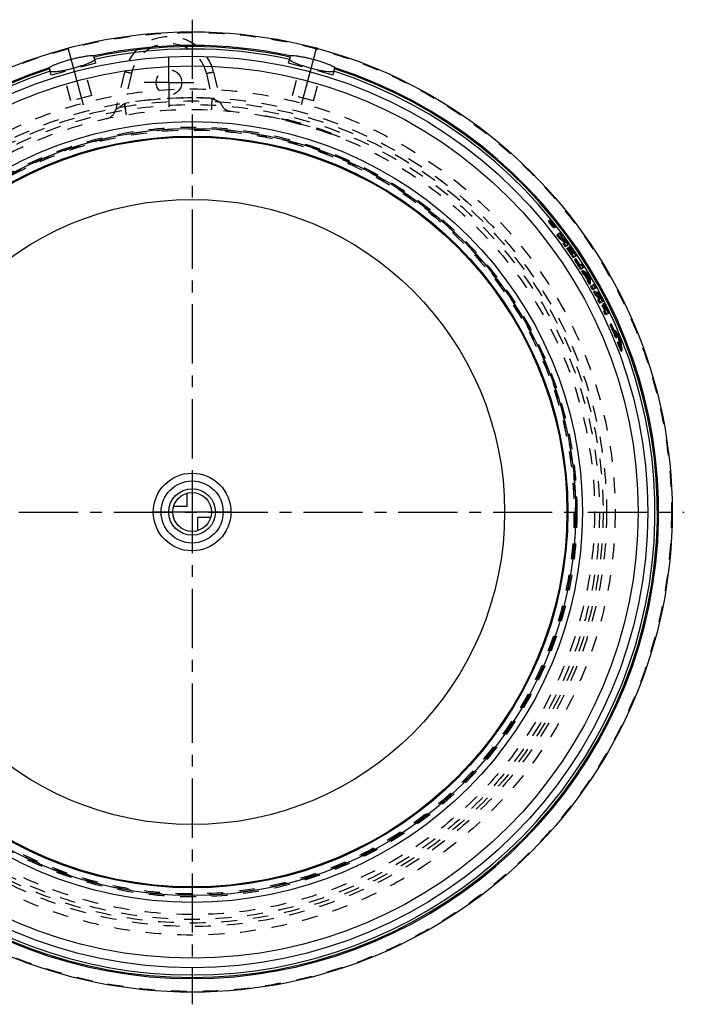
# Model space of a CAD drawing. Header units: millimetres. Extents: x 226 to 774, y 297 to 703.
# Tile 2 of 2: x 500 to 774, y 297 to 703. Entities that reach past the tile are written whole.
import ezdxf

# ---------------------------------------------------------------- set-up
doc = ezdxf.new("R2010")
doc.units = ezdxf.units.MM
doc.header["$LTSCALE"] = 65.185185
doc.linetypes.add('CENTER', pattern=[0.6, 0.375, -0.075, 0.075, -0.075])
doc.linetypes.add('HIDDEN', pattern=[0.2, 0.1, -0.1])
for name, color, linetype in [('FASEN', 7, 'CONTINUOUS'), ('KONST.EL_MIT_GEO', 7, 'CONTINUOUS'), ('KURVEN', 7, 'CONTINUOUS'), ('L1', 7, 'CONTINUOUS')]:
    doc.layers.add(name, color=color, linetype=linetype)

msp = doc.modelspace()

# ---------------------------------------------------------------- linework, layer by layer
at = {"layer": 'FASEN', "color": 8, "linetype": 'HIDDEN'}
msp.add_circle((571.5, 500), 157.5, dxfattribs=at)
at = {"layer": 'FASEN', "color": 7, "linetype": 'Continuous'}
msp.add_circle((571.5, 500), 154.61, dxfattribs=at)
at = {"layer": 'KONST.EL_MIT_GEO', "color": 2, "linetype": 'CENTER'}
for p, q in [((520.19, 691.48), (527.07, 665.81)), ((622.81, 691.48), (615.93, 665.81)), ((561.95, 677.14), (561.95, 687.39)), ((561.95, 677.14), (551.7, 677.14)), ((561.95, 677.14), (561.95, 666.89)), ((561.95, 677.14), (572.2, 677.14))]:
    msp.add_line(p, q, dxfattribs=at)
at = {"layer": 'KONST.EL_MIT_GEO', "color": 7, "linetype": 'Continuous'}
for p, q in [((531.07, 687.59), (530.94, 688.08)), ((531.08, 687.56), (531.07, 687.59)), ((611.92, 687.56), (611.91, 687.5)), ((611.93, 687.59), (611.92, 687.56)), ((611.93, 687.59), (612.06, 688.08)), ((512.72, 682.67), (512.59, 683.16)), ((512.72, 682.67), (512.72, 682.65)), ((512.72, 682.65), (512.74, 682.58)), ((512.74, 682.58), (512.78, 682.46)), ((630.22, 682.46), (630.28, 682.65)), ((630.28, 682.67), (630.41, 683.16)), ((630.28, 682.65), (630.28, 682.67))]:
    msp.add_line(p, q, dxfattribs=at)
at = {"layer": 'KONST.EL_MIT_GEO', "color": 8, "linetype": 'HIDDEN'}
for p, q in [((531.74, 685.08), (531.08, 687.56)), ((531.08, 687.56), (531.09, 687.51)), ((531.09, 687.51), (531.1, 687.47)), ((611.26, 685.08), (611.92, 687.56)), ((611.91, 687.53), (611.92, 687.56)), ((611.91, 687.5), (611.91, 687.53)), ((513.39, 680.16), (512.73, 682.64)), ((512.73, 682.61), (512.73, 682.64)), ((512.78, 682.46), (512.73, 682.61)), ((531.74, 685.08), (513.39, 680.16)), ((522.38, 682.9), (522.48, 682.93)), ((522.48, 682.93), (522.59, 682.96)), ((530.08, 671.79), (526.87, 683.77)), ((629.61, 680.16), (611.26, 685.08)), ((612.92, 671.79), (616.13, 683.77)), ((620.41, 682.96), (620.52, 682.93)), ((620.52, 682.93), (620.62, 682.9)), ((629.61, 680.16), (630.27, 682.64)), ((630.25, 682.56), (630.22, 682.46)), ((630.26, 682.6), (630.25, 682.56)), ((630.27, 682.64), (630.26, 682.6)), ((521.48, 669.49), (518.27, 681.47)), ((543.58, 681.38), (540.02, 665.97)), ((546.5, 680.87), (543.63, 668.45)), ((577.4, 680.87), (579.79, 670.54)), ((580.32, 681.38), (583.17, 669.07)), ((621.52, 669.49), (624.73, 681.47)), ((530.08, 671.79), (521.48, 669.49)), ((621.52, 669.49), (612.92, 671.79)), ((601.5, 663.27), (601.5, 663.37)), ((606.5, 662.27), (606.5, 662.37)), ((608.4, 661.95), (608.4, 662.26)), ((608.45, 661.94), (608.45, 662.25)), ((608.5, 661.93), (608.5, 662.23)), ((608.55, 661.91), (608.55, 662.22)), ((608.58, 661.91), (608.58, 662.22)), ((609, 661.81), (609, 662.12)), ((609.24, 661.76), (609.24, 662.06)), ((609.68, 661.65), (609.68, 661.96)), ((609.72, 661.64), (609.72, 661.95)), ((609.8, 661.62), (609.8, 661.93)), ((609.84, 661.62), (609.84, 661.92)), ((609.85, 661.61), (609.85, 661.92)), ((610.03, 661.57), (610.03, 661.88)), ((610.25, 661.52), (610.25, 661.82)), ((610.39, 661.48), (610.39, 661.79)), ((610.44, 661.47), (610.44, 661.78)), ((610.49, 661.46), (610.49, 661.77)), ((610.72, 661.4), (610.72, 661.71)), ((611.03, 661.33), (611.03, 661.64)), ((611.05, 661.32), (611.05, 661.63)), ((611.22, 661.28), (611.22, 661.59)), ((611.28, 661.27), (611.28, 661.57)), ((611.43, 661.23), (611.43, 661.54)), ((611.58, 661.19), (611.58, 661.5)), ((611.65, 661.17), (611.65, 661.48)), ((611.66, 661.17), (611.66, 661.48)), ((611.88, 661.12), (611.88, 661.43)), ((611.97, 661.09), (611.97, 661.4)), ((612.06, 661.07), (612.06, 661.38)), ((612.11, 661.06), (612.11, 661.37)), ((612.25, 661.02), (612.25, 661.33)), ((612.27, 661.02), (612.27, 661.33)), ((612.3, 661.01), (612.3, 661.32)), ((612.33, 661), (612.33, 661.31)), ((612.38, 660.99), (612.38, 661.3)), ((612.42, 660.98), (612.42, 661.29)), ((612.48, 660.97), (612.48, 661.28)), ((612.9, 660.86), (612.9, 661.17)), ((613.1, 660.81), (613.1, 661.12)), ((613.47, 660.71), (613.47, 661.02)), ((613.52, 660.7), (613.52, 661.01)), ((613.58, 660.68), (613.58, 660.99)), ((613.61, 660.67), (613.61, 660.98)), ((614.79, 660.36), (614.79, 660.67)), ((623.37, 657.79), (623.37, 658.11)), ((627.5, 656.27), (627.5, 656.38)), ((628.9, 655.87), (628.9, 656.19)), ((632.5, 654.39), (632.5, 654.49)), ((718.99, 620.34), (718.61, 620.03)), ((719.26, 620.01), (718.88, 619.7)), ((719.72, 619.17), (719.34, 618.87)), ((719.34, 618.87), (719.59, 618.81)), ((719.9, 618.95), (719.52, 618.64)), ((719.75, 618.59), (719.52, 618.64)), ((719.96, 619.3), (719.54, 618.96)), ((719.97, 619.11), (719.59, 618.81)), ((719.97, 619.11), (719.72, 619.17)), ((720.14, 619.08), (719.72, 618.74)), ((719.72, 618.39), (720.33, 618.87)), ((720.28, 619.02), (719.75, 618.59)), ((719.9, 618.95), (719.95, 618.93)), ((720.55, 618.68), (719.9, 618.17)), ((719.95, 618.93), (720.13, 618.89)), ((720.33, 619.07), (720.34, 619.06)), ((721.03, 617.8), (720.64, 617.5)), ((721.29, 617.47), (720.91, 617.17)), ((721.94, 614.22), (723.36, 615.3)), ((723.34, 613.17), (722.95, 612.88)), ((724.38, 613.95), (723.39, 613.21)), ((724.52, 610.73), (725.52, 611.46)), ((726.96, 610.4), (725.5, 609.36)), ((725.97, 611.78), (725.58, 611.49)), ((725.99, 608.68), (726.63, 609.13)), ((726.56, 608.73), (727.2, 609.19)), ((726.81, 609.25), (727.45, 609.71)), ((727.99, 606.3), (728.98, 606.98)), ((730.17, 605.73), (728.68, 604.74)), ((729.15, 604.04), (729.8, 604.47)), ((731.07, 601.61), (732.34, 602.41)), ((733.25, 600.97), (731.72, 600.02)), ((732.59, 599.57), (732.17, 599.31)), ((733.51, 598.05), (733.09, 597.8)), ((733.89, 597.83), (733.47, 597.58)), ((734.43, 597.51), (734, 597.26)), ((734.91, 597.22), (734.48, 596.97)), ((734.96, 598.17), (734.54, 597.92)), ((735.77, 596.82), (735.34, 596.57)), ((734.93, 596.66), (734.51, 596.41)), ((734.95, 596.04), (734.53, 595.79)), ((734.97, 595.6), (734.55, 595.35)), ((735.86, 594.06), (735.43, 593.82)), ((735.85, 593.09), (737.41, 593.97)), ((738.24, 592.49), (736.67, 591.62)), ((737.51, 591.12), (737.08, 590.88)), ((738.4, 589.48), (737.96, 589.25)), ((738.8, 590.65), (738.36, 590.41)), ((738.86, 589.95), (738.43, 589.72)), ((739.12, 588.85), (739.47, 588.53)), ((739.6, 589.15), (739.17, 588.92)), ((740.23, 588.81), (739.35, 588.34)), ((738.86, 587.56), (740.19, 588.25)), ((739.47, 588.53), (739.04, 588.3)), ((741.23, 586.88), (739.64, 586.06)), ((740.59, 585.29), (741.3, 585.64)), ((740.92, 585.77), (741.62, 586.12)), ((741.27, 582.8), (742.61, 583.46)), ((743.62, 582.06), (742, 581.29)), ((744.4, 577.47), (743.95, 577.27)), ((744.68, 577.05), (744.07, 576.78)), ((746.18, 574.64), (745.73, 574.45)), ((746.26, 574.58), (745.81, 574.39)), ((746.62, 572.53), (746.01, 572.27)), ((746.48, 573.81), (746.03, 573.62)), ((746.28, 571.86), (746.73, 572.04)), ((747.47, 570.21), (747.02, 570.03)), ((747.73, 569.79), (747.12, 569.54)), ((747.86, 571.88), (747.41, 571.69)), ((747.89, 572.32), (747.44, 572.14)), ((748.19, 571.58), (747.74, 571.39)), ((748.45, 567.95), (747.99, 567.77)), ((748.64, 566.97), (748.18, 566.8)), ((748.43, 566.37), (748.89, 566.54)), ((748.9, 566.65), (748.45, 566.48))]:
    msp.add_line(p, q, dxfattribs=at)
at = {"layer": 'KONST.EL_MIT_GEO', "color": 7, "linetype": 'Continuous'}
for radius in [198, 187.94, 184, 161, 158.2, 155, 128.9]:
    msp.add_circle((571.5, 500), radius, dxfattribs=at)
at = {"layer": 'KONST.EL_MIT_GEO', "color": 8, "linetype": 'HIDDEN'}
for centre, radius in [((571.5, 500), 197.71), ((561.95, 677.14), 5.25), ((571.5, 500), 174.46), ((571.5, 500), 170.93), ((571.5, 500), 169.5), ((571.5, 500), 168), ((571.5, 500), 166), ((571.5, 500), 158.7), ((571.5, 500), 158), ((571.5, 500), 157.5)]:
    msp.add_circle(centre, radius, dxfattribs=at)
for centre, radius, start, end in [((561.95, 677.14), 18.86, 12.9998, 167.0002), ((561.95, 677.3), 15.86, 13, 167), ((530.9, 686.71), 0.397, 345.074, 348.0951), ((531.22, 686.65), 0.074, 348.1773, 351.1456), ((612.1, 686.71), 0.397, 191.9049, 194.926), ((611.78, 686.65), 0.074, 188.8544, 191.8227), ((513.06, 681.78), 0.074, 218.8544, 221.8227), ((513.3, 682), 0.397, 221.9049, 224.926), ((629.7, 682), 0.397, 315.074, 318.0951), ((629.94, 681.78), 0.074, 318.1773, 321.1456), ((571.5, 499.74), 171, 90, 99.3791), ((571.5, 499.71), 171.03, 87.2228, 89.9998), ((535.14, 667.09), 5, 282.2751, 347), ((983.9, 741.18), 446.23, 189.3804, 189.7325), ((588.04, 670.2), 5, 193, 264.45), ((571.5, 500), 166.1, 68.454, 79.5934), ((571.5, 500), 166.4, 69.8211, 77.1878), ((721.5, 621.12), 2.7, 206.183, 207.2057), ((721.79, 621.27), 3.03, 207.1992, 207.8835), ((722.14, 621.45), 3.42, 207.8928, 209.0225), ((571.12, 499.78), 190.13, 38.6941, 38.7811), ((727.42, 624.78), 9.66, 215.2833, 215.473), ((727.77, 625.03), 10.09, 215.4776, 216.3897), ((728.04, 625.24), 10.44, 216.385, 216.567), ((728.11, 625.29), 10.52, 216.567, 216.7433), ((728.17, 625.33), 10.59, 216.7433, 216.9185), ((728.23, 625.37), 10.67, 216.9187, 217.2667), ((571.5, 500), 190.18, 38.7139, 38.8011), ((571.12, 499.78), 190.13, 38.5103, 38.5952), ((728.27, 625.4), 10.72, 217.2665, 217.4397), ((571.12, 499.78), 190.27, 38.5952, 38.6376), ((728.28, 625.41), 10.73, 217.4397, 217.9054), ((571.12, 499.78), 190.32, 38.5952, 38.6376), ((728.22, 625.37), 10.66, 217.9048, 218.4793), ((571.12, 499.78), 190.42, 38.5952, 38.6376), ((728.13, 625.3), 10.54, 218.4798, 218.6688), ((571.12, 499.78), 190.47, 38.5103, 38.6376), ((728.14, 625.3), 10.55, 218.669, 218.8312), ((728.18, 625.34), 10.61, 218.8312, 219.0059), ((728.22, 625.37), 10.66, 219.0059, 219.1799), ((728.25, 625.4), 10.7, 219.1799, 219.4262), ((728.28, 625.41), 10.73, 219.4262, 219.6996), ((728.27, 625.41), 10.73, 219.6995, 220.046), ((728.25, 625.39), 10.69, 220.046, 220.2199), ((571.5, 500), 190.18, 38.5297, 38.6148), ((571.5, 500), 190.33, 38.6147, 38.6573), ((571.5, 500), 190.38, 38.6147, 38.6573), ((571.5, 500), 190.48, 38.6147, 38.6573), ((571.5, 500), 190.53, 38.5296, 38.6573), ((714.49, 614.39), 7.48, 37.7479, 38.6439), ((714.45, 614.35), 7.55, 37.5492, 37.749), ((722.9, 620.1), 3.16, 228.6362, 230.2234), ((571.12, 499.78), 189.32, 36.6823, 37.1917), ((571.5, 500), 189.37, 36.6976, 37.2082), ((571.12, 499.78), 190.62, 36.6823, 37.1917), ((611, 467.72), 183.78, 51.4528, 52.318), ((571.5, 500), 190.68, 36.6975, 37.208), ((610.74, 467.46), 184.21, 51.4356, 52.299), ((610.99, 467.69), 184.35, 51.4097, 52.2745), ((610.75, 467.49), 183.64, 51.479, 52.3426), ((571.12, 499.78), 189.32, 35.3676, 35.877), ((571.5, 500), 189.37, 35.3799, 35.8905), ((571.12, 499.78), 190.62, 35.3676, 35.877), ((571.5, 500), 190.68, 35.3798, 35.8904), ((571.5, 500), 189.67, 34.1885, 35.1246), ((571.12, 499.78), 190.32, 34.1789, 35.1129), ((571.5, 500), 189.88, 34.1885, 35.0395), ((571.12, 499.78), 190.62, 33.6695, 35.1129), ((571.5, 500), 190.17, 34.1885, 35.0394), ((571.5, 500), 190.38, 34.1884, 35.1245), ((571.5, 500), 190.68, 33.6778, 35.1245), ((571.12, 499.78), 189.32, 33.6695, 35.1129), ((571.12, 499.78), 189.61, 34.1789, 35.1129), ((571.5, 500), 189.37, 33.6779, 35.1246), ((571.12, 499.78), 189.82, 34.1789, 35.028), ((571.12, 499.78), 190.11, 34.1789, 35.028), ((571.12, 499.78), 189.32, 31.9714, 33.4148), ((571.12, 499.78), 189.61, 32.4808, 33.4148), ((571.5, 500), 189.37, 31.9759, 33.4226), ((571.5, 500), 189.67, 32.4865, 33.4226), ((571.12, 499.78), 190.62, 31.9714, 32.4808), ((571.5, 500), 190.68, 31.9759, 32.4865), ((571.12, 499.78), 189.32, 31.181, 31.7166), ((644.26, 446.75), 176.08, 59.1523, 60.0477), ((571.5, 500), 189.37, 31.1837, 31.7206), ((644.29, 446.71), 176.52, 59.0931, 59.988), ((643.98, 446.44), 175.65, 59.3686, 59.5123), ((571.12, 499.78), 189.52, 30.4364, 31.0638), ((644.12, 446.59), 175.88, 59.3085, 59.4522), ((571.5, 500), 189.58, 30.4374, 31.0662), ((571.12, 499.78), 189.82, 30.6019, 30.8982), ((643.71, 445.99), 176.17, 58.9846, 59.1659), ((571.5, 500), 189.88, 30.6033, 30.9003), ((643.85, 446.14), 176.4, 58.9241, 59.1056), ((558.48, 589.24), 176.17, 2.3342, 2.5155), ((571.12, 499.78), 190.62, 30.5146, 30.9856), ((558.68, 589.29), 176.4, 2.3971, 2.5786), ((571.5, 500), 190.68, 30.5157, 30.9878), ((559.61, 589.41), 176.31, 1.5142, 2.4102), ((559.01, 589.26), 175.65, 1.9879, 2.1315), ((571.12, 499.78), 189.32, 29.7835, 30.3191), ((559.2, 589.31), 175.88, 2.0505, 2.1943), ((571.5, 500), 189.37, 29.783, 30.3199), ((559.2, 589.35), 176.29, 1.453, 2.3473), ((571.12, 499.78), 189.32, 29.0193, 29.5288), ((571.5, 500), 189.37, 29.0171, 29.5277), ((571.12, 499.78), 190.62, 29.0193, 29.5288), ((571.5, 500), 190.68, 29.0171, 29.5277), ((571.12, 499.78), 189.32, 28.2025, 28.7646), ((619.64, 454.08), 180.29, 48.7879, 49.3544), ((571.5, 500), 189.37, 28.1984, 28.7618), ((619.82, 454.28), 180.48, 48.7359, 49.3031), ((619.23, 453.66), 180.23, 48.3365, 48.7924), ((619.47, 453.92), 180.34, 48.4356, 48.74), ((571.5, 500), 190.68, 27.1066, 27.7585), ((571.12, 499.78), 189.32, 27.1132, 27.6226), ((571.12, 499.78), 189.82, 27.6226, 27.7967), ((571.5, 500), 189.37, 27.1066, 27.6172), ((571.12, 499.78), 190.11, 27.6226, 27.7636), ((571.5, 500), 189.88, 27.6172, 27.7917), ((571.12, 499.78), 190.32, 27.6226, 27.7636), ((571.5, 500), 190.17, 27.6172, 27.7585), ((571.12, 499.78), 190.62, 27.1132, 27.7636), ((571.5, 500), 190.38, 27.6172, 27.7585), ((571.12, 499.78), 189.82, 26.0094, 26.7736), ((571.12, 499.78), 190.11, 26.0094, 26.7736), ((571.12, 499.78), 190.32, 26.0094, 26.8585), ((571.5, 500), 189.88, 26.0003, 26.7662), ((571.12, 499.78), 190.62, 25.5, 26.8585), ((571.5, 500), 190.17, 26.0003, 26.7662), ((571.5, 500), 190.38, 26.0003, 26.8513), ((571.5, 500), 190.68, 25.4898, 26.8513), ((571.12, 499.78), 189.32, 25.5, 26.0094), ((571.5, 500), 189.37, 25.4897, 26.0003), ((571.12, 499.78), 189.32, 22.5142, 24), ((571.12, 499.78), 189.49, 22.5142, 24), ((571.5, 500), 189.37, 22.497, 23.9863), ((571.5, 500), 189.55, 22.497, 23.9863), ((596.04, 464.46), 185.79, 35.4222, 36.2773), ((595.93, 464.38), 185.64, 35.3141, 36.0462), ((596.28, 464.69), 185.93, 35.3737, 36.2302), ((596.18, 464.62), 185.78, 35.2654, 35.9986), ((571.12, 499.78), 189.32, 20.7311, 21.6226), ((571.12, 499.78), 189.49, 21.0276, 21.6226), ((564.27, 542.46), 185.46, 7.8451, 9.0692), ((571.5, 500), 189.37, 20.71, 21.6035), ((571.5, 500), 189.55, 21.0072, 21.6035), ((564.38, 542.48), 185.63, 7.4279, 8.961), ((564.61, 542.57), 185.58, 7.8589, 9.0853), ((564.91, 542.62), 185.56, 7.44, 8.9776)]:
    msp.add_arc(centre, radius, start, end, dxfattribs=at)
at = {"layer": 'KONST.EL_MIT_GEO', "color": 7, "linetype": 'Continuous'}
for radius, start, end in [(192.4, 77.8302, 102.1698), (191.9, 77.8376, 102.1624), (190.91, 77.8414, 102.1586), (192.4, 107.8302, 72.1698), (191.9, 107.8376, 72.1624), (190.91, 107.8414, 72.1586)]:
    msp.add_arc((571.5, 500), radius, start, end, dxfattribs=at)
for points, knots in [([(512.59, 683.16), (512.58, 683.19), (512.6, 683.25), (512.66, 683.31), (512.76, 683.41), (512.94, 683.54), (513.35, 683.79), (514.08, 684.14), (515.16, 684.6), (516.5, 685.1), (518.04, 685.63), (519.72, 686.16), (520.89, 686.49), (521.49, 686.65)], [0, 0, 0, 0, 0.009882, 0.017293, 0.026712, 0.051902, 0.085696, 0.178311, 0.30171, 0.451506, 0.622199, 0.807386, 1, 1, 1, 1]), ([(521.49, 686.65), (522.09, 686.81), (523.26, 687.11), (524.99, 687.49), (526.58, 687.81), (527.99, 688.04), (529.16, 688.18), (529.96, 688.24), (530.45, 688.23), (530.67, 688.21), (530.8, 688.18), (530.88, 688.15), (530.93, 688.11), (530.94, 688.08)], [0, 0, 0, 0, 0.192614, 0.377801, 0.548494, 0.69829, 0.821689, 0.914304, 0.948098, 0.973288, 0.982707, 0.990118, 1, 1, 1, 1]), ([(531.29, 686.63), (531.28, 686.57), (531.21, 686.44), (531.05, 686.25), (530.82, 686.05), (530.38, 685.75), (529.64, 685.36), (528.55, 684.88), (527.25, 684.39), (525.21, 683.7), (523.6, 683.23), (522.48, 682.93)], [0, 0, 0, 0, 0.019325, 0.044169, 0.075553, 0.113841, 0.211031, 0.33408, 0.479518, 0.642721, 1, 1, 1, 1]), ([(531.29, 686.63), (531.29, 686.65), (531.29, 686.69), (531.28, 686.79), (531.23, 686.98), (531.16, 687.25), (531.11, 687.46), (531.08, 687.56)], [0, 0, 0, 0, 0.047091, 0.121764, 0.347194, 0.651753, 1, 1, 1, 1]), ([(611.91, 687.5), (611.88, 687.4), (611.83, 687.21), (611.76, 686.96), (611.72, 686.78), (611.71, 686.68), (611.71, 686.64), (611.71, 686.63)], [0, 0, 0, 0, 0.35132, 0.654748, 0.878239, 0.952546, 1, 1, 1, 1]), ([(620.52, 682.93), (619.4, 683.23), (617.79, 683.7), (615.75, 684.39), (614.45, 684.88), (613.36, 685.36), (612.62, 685.75), (612.18, 686.05), (611.95, 686.25), (611.79, 686.44), (611.72, 686.57), (611.71, 686.63)], [0, 0, 0, 0, 0.357279, 0.520482, 0.66592, 0.788969, 0.886159, 0.924447, 0.955831, 0.980675, 1, 1, 1, 1]), ([(612.06, 688.08), (612.07, 688.11), (612.12, 688.15), (612.2, 688.18), (612.33, 688.21), (612.55, 688.23), (613.04, 688.24), (613.84, 688.18), (615.01, 688.04), (616.42, 687.81), (618.01, 687.49), (619.74, 687.11), (620.91, 686.81), (621.51, 686.65)], [0, 0, 0, 0, 0.009882, 0.017293, 0.026712, 0.051902, 0.085696, 0.178311, 0.30171, 0.451506, 0.622199, 0.807386, 1, 1, 1, 1]), ([(621.51, 686.65), (622.11, 686.49), (623.28, 686.16), (624.96, 685.63), (626.5, 685.1), (627.84, 684.6), (628.92, 684.14), (629.65, 683.79), (630.06, 683.54), (630.24, 683.41), (630.34, 683.31), (630.4, 683.25), (630.42, 683.19), (630.41, 683.16)], [0, 0, 0, 0, 0.192614, 0.377801, 0.548494, 0.69829, 0.821689, 0.914304, 0.948098, 0.973288, 0.982707, 0.990118, 1, 1, 1, 1]), ([(512.78, 682.46), (512.8, 682.37), (512.84, 682.21), (512.9, 681.99), (512.95, 681.84), (512.99, 681.76), (513.01, 681.73)], [0, 0, 0, 0, 0.356417, 0.657623, 0.877868, 1, 1, 1, 1]), ([(522.48, 682.93), (521.37, 682.63), (519.74, 682.23), (517.63, 681.81), (516.25, 681.59), (515.08, 681.46), (514.24, 681.43), (513.7, 681.47), (513.4, 681.52), (513.17, 681.6), (513.05, 681.69), (513.01, 681.73)], [0, 0, 0, 0, 0.357279, 0.520482, 0.66592, 0.788969, 0.886159, 0.924447, 0.955831, 0.980675, 1, 1, 1, 1]), ([(629.99, 681.73), (629.95, 681.69), (629.83, 681.6), (629.6, 681.52), (629.3, 681.47), (628.76, 681.43), (627.92, 681.46), (626.75, 681.59), (625.37, 681.81), (623.26, 682.23), (621.63, 682.63), (620.52, 682.93)], [0, 0, 0, 0, 0.019325, 0.044169, 0.075553, 0.113841, 0.211031, 0.33408, 0.479518, 0.642721, 1, 1, 1, 1]), ([(629.99, 681.73), (630.01, 681.76), (630.05, 681.84), (630.1, 681.99), (630.16, 682.21), (630.2, 682.37), (630.22, 682.46)], [0, 0, 0, 0, 0.122132, 0.342377, 0.643583, 1, 1, 1, 1])]:
    msp.add_open_spline(points, degree=3, knots=knots, dxfattribs=at)
at = {"layer": 'KONST.EL_MIT_GEO', "color": 8, "linetype": 'HIDDEN'}
for points, knots in [([(531.1, 687.47), (531.13, 687.38), (531.18, 687.2), (531.24, 686.95), (531.28, 686.78), (531.29, 686.69), (531.29, 686.65), (531.29, 686.63)], [0, 0, 0, 0, 0.348994, 0.650156, 0.873949, 0.949898, 1, 1, 1, 1]), ([(546.5, 680.87), (546.31, 680.91), (545.94, 680.99), (545.4, 681.11), (544.91, 681.21), (544.47, 681.29), (544.11, 681.35), (543.87, 681.39), (543.72, 681.4), (543.65, 681.4), (543.6, 681.4), (543.58, 681.39), (543.58, 681.38)], [0, 0, 0, 0, 0.194803, 0.381795, 0.553932, 0.704723, 0.828501, 0.920666, 0.953813, 0.977966, 0.993087, 1, 1, 1, 1]), ([(577.4, 680.87), (577.59, 680.91), (577.96, 680.99), (578.5, 681.11), (578.99, 681.21), (579.43, 681.29), (579.79, 681.35), (580.03, 681.39), (580.18, 681.4), (580.25, 681.4), (580.3, 681.4), (580.32, 681.39), (580.32, 681.38)], [0, 0, 0, 0, 0.194803, 0.381795, 0.553932, 0.704723, 0.828501, 0.920666, 0.953813, 0.977966, 0.993087, 1, 1, 1, 1]), ([(579.54, 665.8), (579.55, 665.8), (579.54, 665.82), (579.55, 665.83), (579.55, 665.86), (579.55, 665.9), (579.55, 665.95), (579.56, 666.04), (579.57, 666.17), (579.58, 666.37), (579.59, 666.61), (579.6, 666.88), (579.62, 667.19), (579.64, 667.53), (579.66, 668.04), (579.7, 668.73), (579.74, 669.62), (579.77, 670.23), (579.79, 670.54)], [0, 0, 0, 0, 0.001195, 0.004757, 0.010684, 0.018962, 0.029573, 0.042492, 0.075136, 0.1166, 0.166511, 0.22442, 0.289806, 0.362081, 0.440594, 0.613456, 0.802183, 1, 1, 1, 1]), ([(579.65, 667.8), (579.66, 668.01), (579.71, 668.92), (579.75, 669.83), (579.79, 670.54)], [0, 0, 0, 0, 0.227015, 1, 1, 1, 1]), ([(579.79, 670.54), (579.98, 670.45), (580.38, 670.27), (580.96, 670.01), (581.51, 669.75), (581.95, 669.55), (582.28, 669.4), (582.49, 669.31), (582.69, 669.22), (582.85, 669.15), (582.99, 669.1), (583.07, 669.07), (583.17, 669.05), (583.17, 669.07)], [0, 0, 0, 0, 0.176966, 0.350912, 0.517809, 0.672511, 0.743175, 0.807935, 0.865492, 0.914406, 0.953218, 0.98066, 1, 1, 1, 1]), ([(540.02, 665.97), (540.02, 665.96), (540.02, 665.95), (540.04, 665.96), (540.07, 665.97), (540.14, 666.01), (540.25, 666.08), (540.42, 666.19), (540.61, 666.32), (540.83, 666.48), (541.07, 666.65), (541.42, 666.9), (541.88, 667.22), (542.45, 667.63), (543.04, 668.04), (543.43, 668.31), (543.63, 668.45)], [0, 0, 0, 0, 0.002294, 0.006223, 0.013804, 0.025144, 0.058345, 0.103624, 0.158436, 0.220531, 0.288123, 0.359866, 0.512032, 0.671548, 0.835013, 1, 1, 1, 1]), ([(544.45, 663.78), (544.45, 663.78), (544.44, 663.79), (544.44, 663.8), (544.43, 663.83), (544.42, 663.87), (544.41, 663.92), (544.4, 664.01), (544.37, 664.14), (544.34, 664.34), (544.29, 664.57), (544.25, 664.84), (544.17, 665.26), (544.07, 665.87), (543.93, 666.67), (543.78, 667.54), (543.68, 668.14), (543.63, 668.45)], [0, 0, 0, 0, 0.001263, 0.004848, 0.010789, 0.019077, 0.029695, 0.04262, 0.075273, 0.116742, 0.166657, 0.224567, 0.289952, 0.440727, 0.613564, 0.802248, 1, 1, 1, 1]), ([(720.91, 617.17), (720.89, 617.15), (720.81, 617.15), (720.64, 617.24), (720.34, 617.48), (719.95, 617.89), (719.51, 618.4), (719.11, 618.94), (718.8, 619.41), (718.63, 619.75), (718.58, 619.95), (718.6, 620.02), (718.61, 620.03)], [0, 0, 0, 0, 0.0189, 0.050581, 0.157813, 0.315384, 0.5, 0.684616, 0.842187, 0.949419, 0.9811, 1, 1, 1, 1]), ([(718.61, 620.03), (718.63, 620.05), (718.71, 620.05), (718.88, 619.96), (719.18, 619.72), (719.59, 619.32), (720.02, 618.81), (720.42, 618.27), (720.73, 617.79), (720.89, 617.45), (720.94, 617.25), (720.92, 617.18), (720.91, 617.17)], [0, 0, 0, 0, 0.018888, 0.050587, 0.157929, 0.315537, 0.5, 0.684463, 0.842071, 0.949413, 0.981112, 1, 1, 1, 1]), ([(720.64, 617.5), (720.63, 617.49), (720.57, 617.49), (720.44, 617.56), (720.21, 617.74), (719.9, 618.06), (719.57, 618.45), (719.26, 618.86), (719.02, 619.23), (718.89, 619.49), (718.86, 619.64), (718.87, 619.69), (718.88, 619.7)], [0, 0, 0, 0, 0.018899, 0.050582, 0.157826, 0.315402, 0.5, 0.684598, 0.842174, 0.949418, 0.981101, 1, 1, 1, 1]), ([(718.88, 619.7), (718.9, 619.71), (718.95, 619.71), (719.09, 619.65), (719.32, 619.46), (719.63, 619.15), (719.96, 618.76), (720.27, 618.35), (720.51, 617.98), (720.63, 617.72), (720.67, 617.57), (720.66, 617.51), (720.64, 617.5)], [0, 0, 0, 0, 0.018889, 0.050586, 0.157915, 0.31552, 0.5, 0.68448, 0.842085, 0.949414, 0.981111, 1, 1, 1, 1]), ([(718.99, 620.34), (718.96, 620.32), (718.96, 620.23), (718.99, 620.13), (719.02, 620.07), (719.03, 620.03)], [0, 0, 0, 0, 0.340396, 0.628061, 1, 1, 1, 1]), ([(721.29, 617.47), (721.31, 617.48), (721.32, 617.55), (721.28, 617.75), (721.11, 618.09), (720.8, 618.58), (720.4, 619.11), (719.97, 619.62), (719.56, 620.03), (719.26, 620.27), (719.08, 620.36), (719.01, 620.36), (718.99, 620.34)], [0, 0, 0, 0, 0.018882, 0.050621, 0.158086, 0.315688, 0.499976, 0.684269, 0.841883, 0.949365, 0.981113, 1, 1, 1, 1]), ([(719.03, 620.03), (719.04, 620.02), (719.05, 619.99), (719.07, 619.95), (719.08, 619.92)], [0, 0, 0, 0, 0.23638, 1, 1, 1, 1]), ([(719.15, 619.79), (719.18, 619.74), (719.29, 619.54), (719.42, 619.35), (719.53, 619.2)], [0, 0, 0, 0, 0.222546, 1, 1, 1, 1]), ([(721.03, 617.8), (721.01, 617.79), (720.96, 617.79), (720.82, 617.86), (720.59, 618.05), (720.29, 618.36), (719.95, 618.75), (719.64, 619.17), (719.4, 619.53), (719.27, 619.8), (719.24, 619.94), (719.25, 620), (719.26, 620.01)], [0, 0, 0, 0, 0.018897, 0.050629, 0.158014, 0.315596, 0.500024, 0.684448, 0.842018, 0.949386, 0.981108, 1, 1, 1, 1]), ([(719.26, 620.01), (719.28, 620.02), (719.33, 620.02), (719.47, 619.95), (719.7, 619.77), (720, 619.46), (720.22, 619.21), (720.33, 619.07)], [0, 0, 0, 0, 0.037835, 0.101259, 0.315836, 0.630857, 1, 1, 1, 1]), ([(719.59, 618.81), (719.57, 618.84), (719.55, 618.89), (719.53, 618.94), (719.54, 618.96), (719.54, 618.96)], [0, 0, 0, 0, 0.685096, 0.88646, 1, 1, 1, 1]), ([(719.58, 619), (719.58, 619), (719.6, 619), (719.64, 618.98), (719.71, 618.92), (719.8, 618.83), (719.87, 618.75), (719.9, 618.71)], [0, 0, 0, 0, 0.03848, 0.105278, 0.32474, 0.634541, 1, 1, 1, 1]), ([(719.79, 618.62), (719.78, 618.63), (719.76, 618.66), (719.73, 618.7), (719.72, 618.72), (719.71, 618.74), (719.72, 618.74)], [0, 0, 0, 0, 0.366744, 0.677552, 0.897684, 1, 1, 1, 1]), ([(719.76, 618.78), (719.76, 618.78), (719.78, 618.77), (719.8, 618.75), (719.83, 618.72), (719.85, 618.69), (719.86, 618.68)], [0, 0, 0, 0, 0.102326, 0.322497, 0.633311, 1, 1, 1, 1]), ([(719.92, 619.27), (719.92, 619.27), (719.91, 619.25), (719.93, 619.19), (719.96, 619.15), (719.97, 619.11)], [0, 0, 0, 0, 0.113451, 0.314905, 1, 1, 1, 1]), ([(720.28, 619.02), (720.25, 619.06), (720.18, 619.13), (720.09, 619.22), (720.02, 619.28), (719.98, 619.3), (719.96, 619.3), (719.96, 619.3)], [0, 0, 0, 0, 0.365112, 0.674913, 0.894621, 0.96152, 1, 1, 1, 1]), ([(720.08, 618.49), (720.21, 618.34), (720.44, 618.08), (720.68, 617.83), (720.8, 617.73)], [0, 0, 0, 0, 0.541161, 1, 1, 1, 1]), ([(720.17, 618.92), (720.16, 618.94), (720.14, 618.96), (720.11, 619), (720.1, 619.03), (720.1, 619.05), (720.1, 619.05)], [0, 0, 0, 0, 0.366423, 0.677237, 0.897602, 1, 1, 1, 1]), ([(720.14, 619.08), (720.14, 619.08), (720.16, 619.07), (720.18, 619.06), (720.21, 619.02), (720.23, 619), (720.24, 618.99)], [0, 0, 0, 0, 0.10243, 0.322845, 0.633658, 1, 1, 1, 1]), ([(720.43, 618.95), (720.53, 618.82), (720.71, 618.57), (720.92, 618.23), (721.02, 618), (721.05, 617.86), (721.04, 617.81), (721.03, 617.8)], [0, 0, 0, 0, 0.374419, 0.687432, 0.898576, 0.961439, 1, 1, 1, 1]), ([(720.87, 617.67), (720.88, 617.66), (720.92, 617.63), (720.96, 617.6), (720.99, 617.58)], [0, 0, 0, 0, 0.267526, 1, 1, 1, 1]), ([(720.99, 617.58), (721.03, 617.55), (721.09, 617.51), (721.18, 617.46), (721.26, 617.45), (721.29, 617.47)], [0, 0, 0, 0, 0.371913, 0.659577, 1, 1, 1, 1]), ([(738.43, 589.72), (738.4, 589.8), (738.35, 589.96), (738.31, 590.15), (738.31, 590.27), (738.31, 590.34), (738.34, 590.4), (738.36, 590.41)], [0, 0, 0, 0, 0.384903, 0.679379, 0.791381, 0.880122, 1, 1, 1, 1]), ([(738.36, 590.41), (738.39, 590.42), (738.45, 590.42), (738.52, 590.38), (738.62, 590.31), (738.76, 590.16), (738.95, 589.94), (739.15, 589.66), (739.45, 589.21), (739.66, 588.84), (739.8, 588.58)], [0, 0, 0, 0, 0.037419, 0.06512, 0.100277, 0.193781, 0.316061, 0.463287, 0.630724, 1, 1, 1, 1]), ([(738.8, 590.65), (738.77, 590.63), (738.75, 590.58), (738.74, 590.5), (738.75, 590.38), (738.78, 590.2), (738.83, 590.04), (738.86, 589.95)], [0, 0, 0, 0, 0.119762, 0.20852, 0.320568, 0.615139, 1, 1, 1, 1]), ([(740.23, 588.81), (740.1, 589.07), (739.88, 589.44), (739.59, 589.89), (739.38, 590.17), (739.19, 590.4), (739.05, 590.54), (738.95, 590.61), (738.88, 590.65), (738.82, 590.66), (738.8, 590.65)], [0, 0, 0, 0, 0.368931, 0.536319, 0.683598, 0.806, 0.899645, 0.934856, 0.962591, 1, 1, 1, 1]), ([(739.35, 588.34), (739.32, 588.41), (739.25, 588.54), (739.18, 588.72), (739.15, 588.83), (739.15, 588.91), (739.17, 588.92)], [0, 0, 0, 0, 0.375111, 0.693651, 0.904332, 1, 1, 1, 1]), ([(739.17, 588.92), (739.19, 588.93), (739.25, 588.88), (739.32, 588.78), (739.43, 588.63), (739.5, 588.51), (739.54, 588.44)], [0, 0, 0, 0, 0.096712, 0.317771, 0.632804, 1, 1, 1, 1]), ([(739.79, 588.57), (739.75, 588.64), (739.69, 588.77), (739.62, 588.95), (739.59, 589.06), (739.58, 589.14), (739.6, 589.15)], [0, 0, 0, 0, 0.37475, 0.693301, 0.904262, 1, 1, 1, 1]), ([(739.6, 589.15), (739.62, 589.16), (739.69, 589.11), (739.76, 589.02), (739.87, 588.86), (739.94, 588.74), (739.97, 588.67)], [0, 0, 0, 0, 0.096794, 0.318114, 0.633138, 1, 1, 1, 1]), ([(744.07, 576.78), (744.05, 576.84), (744, 576.95), (743.96, 577.1), (743.93, 577.19), (743.94, 577.26), (743.95, 577.27)], [0, 0, 0, 0, 0.375699, 0.694217, 0.904442, 1, 1, 1, 1]), ([(743.95, 577.27), (743.97, 577.27), (744.02, 577.23), (744.07, 577.15), (744.15, 577.01), (744.2, 576.91), (744.23, 576.85)], [0, 0, 0, 0, 0.096572, 0.317188, 0.632231, 1, 1, 1, 1]), ([(744.4, 577.47), (744.39, 577.46), (744.38, 577.39), (744.4, 577.3), (744.45, 577.15), (744.49, 577.04), (744.52, 576.98)], [0, 0, 0, 0, 0.095631, 0.30614, 0.624669, 1, 1, 1, 1]), ([(744.68, 577.05), (744.65, 577.11), (744.6, 577.21), (744.52, 577.35), (744.47, 577.43), (744.42, 577.47), (744.4, 577.47)], [0, 0, 0, 0, 0.367439, 0.682477, 0.903352, 1, 1, 1, 1]), ([(746.03, 573.62), (745.98, 573.69), (745.89, 573.85), (745.8, 574.06), (745.74, 574.24), (745.72, 574.34), (745.71, 574.41), (745.72, 574.44), (745.73, 574.45)], [0, 0, 0, 0, 0.278601, 0.617481, 0.76947, 0.886564, 0.961969, 1, 1, 1, 1]), ([(745.73, 574.45), (745.74, 574.45), (745.78, 574.43), (745.8, 574.41), (745.81, 574.39)], [0, 0, 0, 0, 0.321756, 1, 1, 1, 1]), ([(746.18, 574.64), (746.17, 574.64), (746.16, 574.6), (746.17, 574.53), (746.19, 574.43), (746.25, 574.26), (746.34, 574.04), (746.43, 573.88), (746.48, 573.81)], [0, 0, 0, 0, 0.038056, 0.11361, 0.230861, 0.382859, 0.721451, 1, 1, 1, 1]), ([(746.26, 574.58), (746.25, 574.6), (746.23, 574.62), (746.19, 574.65), (746.18, 574.64)], [0, 0, 0, 0, 0.678416, 1, 1, 1, 1]), ([(746.46, 572.46), (746.49, 572.4), (746.53, 572.3), (746.61, 572.16), (746.66, 572.08), (746.71, 572.03), (746.73, 572.04)], [0, 0, 0, 0, 0.367522, 0.682544, 0.903357, 1, 1, 1, 1]), ([(746.73, 572.04), (746.74, 572.05), (746.75, 572.11), (746.73, 572.21), (746.69, 572.36), (746.65, 572.47), (746.62, 572.53)], [0, 0, 0, 0, 0.095631, 0.306202, 0.624755, 1, 1, 1, 1]), ([(746.28, 571.86), (746.26, 571.85), (746.21, 571.9), (746.16, 571.98), (746.08, 572.11), (746.03, 572.22), (746.01, 572.27)], [0, 0, 0, 0, 0.096569, 0.317126, 0.632152, 1, 1, 1, 1]), ([(746.17, 572.34), (746.19, 572.28), (746.24, 572.17), (746.28, 572.02), (746.3, 571.93), (746.29, 571.86), (746.28, 571.86)], [0, 0, 0, 0, 0.375614, 0.694157, 0.904444, 1, 1, 1, 1]), ([(747.12, 569.54), (747.09, 569.6), (747.05, 569.71), (747.01, 569.86), (747, 569.96), (747, 570.02), (747.02, 570.03)], [0, 0, 0, 0, 0.375699, 0.694217, 0.904442, 1, 1, 1, 1]), ([(747.02, 570.03), (747.03, 570.04), (747.08, 569.99), (747.13, 569.91), (747.21, 569.77), (747.25, 569.67), (747.28, 569.61)], [0, 0, 0, 0, 0.096572, 0.317188, 0.632231, 1, 1, 1, 1]), ([(747.44, 572.14), (747.47, 572.09), (747.54, 571.97), (747.63, 571.78), (747.7, 571.58), (747.73, 571.45), (747.74, 571.39)], [0, 0, 0, 0, 0.222057, 0.5, 0.777943, 1, 1, 1, 1]), ([(747.47, 570.21), (747.46, 570.2), (747.45, 570.14), (747.47, 570.04), (747.51, 569.89), (747.55, 569.78), (747.57, 569.72)], [0, 0, 0, 0, 0.095634, 0.306143, 0.624672, 1, 1, 1, 1]), ([(747.73, 569.79), (747.71, 569.84), (747.66, 569.95), (747.59, 570.09), (747.54, 570.17), (747.49, 570.22), (747.47, 570.21)], [0, 0, 0, 0, 0.367444, 0.682484, 0.903355, 1, 1, 1, 1]), ([(748.19, 571.58), (748.18, 571.64), (748.15, 571.77), (748.08, 571.97), (747.99, 572.16), (747.92, 572.28), (747.89, 572.32)], [0, 0, 0, 0, 0.222173, 0.500013, 0.777846, 1, 1, 1, 1]), ([(748.43, 566.37), (748.42, 566.36), (748.37, 566.41), (748.32, 566.49), (748.25, 566.63), (748.2, 566.74), (748.18, 566.8)], [0, 0, 0, 0, 0.095741, 0.313983, 0.630103, 1, 1, 1, 1]), ([(748.45, 566.48), (748.45, 566.45), (748.46, 566.42), (748.45, 566.37), (748.43, 566.37)], [0, 0, 0, 0, 0.675757, 1, 1, 1, 1]), ([(748.64, 566.97), (748.66, 566.91), (748.7, 566.81), (748.78, 566.66), (748.82, 566.58), (748.87, 566.54), (748.89, 566.54)], [0, 0, 0, 0, 0.369571, 0.685692, 0.904195, 1, 1, 1, 1]), ([(748.89, 566.54), (748.9, 566.55), (748.91, 566.59), (748.91, 566.62), (748.9, 566.65)], [0, 0, 0, 0, 0.324107, 1, 1, 1, 1])]:
    msp.add_open_spline(points, degree=3, knots=knots, dxfattribs=at)
at = {"layer": 'KURVEN', "color": 40, "linetype": 'Continuous'}
for p, q in [((571.5, 516), (571.5, 484)), ((569.3, 507.69), (569.3, 502.2)), ((587.5, 500), (555.5, 500)), ((569.3, 502.2), (563.81, 502.2)), ((579.19, 497.8), (573.7, 497.8)), ((573.7, 497.8), (573.7, 492.31))]:
    msp.add_line(p, q, dxfattribs=at)
for radius in [16, 12.8, 9.6, 8]:
    msp.add_circle((571.5, 500), radius, dxfattribs=at)
at = {"layer": 'L1', "color": 2, "linetype": 'CENTER'}
for p, q in [((571.5, 703), (571.5, 297)), ((226.28, 500), (774.5, 500))]:
    msp.add_line(p, q, dxfattribs=at)

doc.saveas('drawing.dxf')
